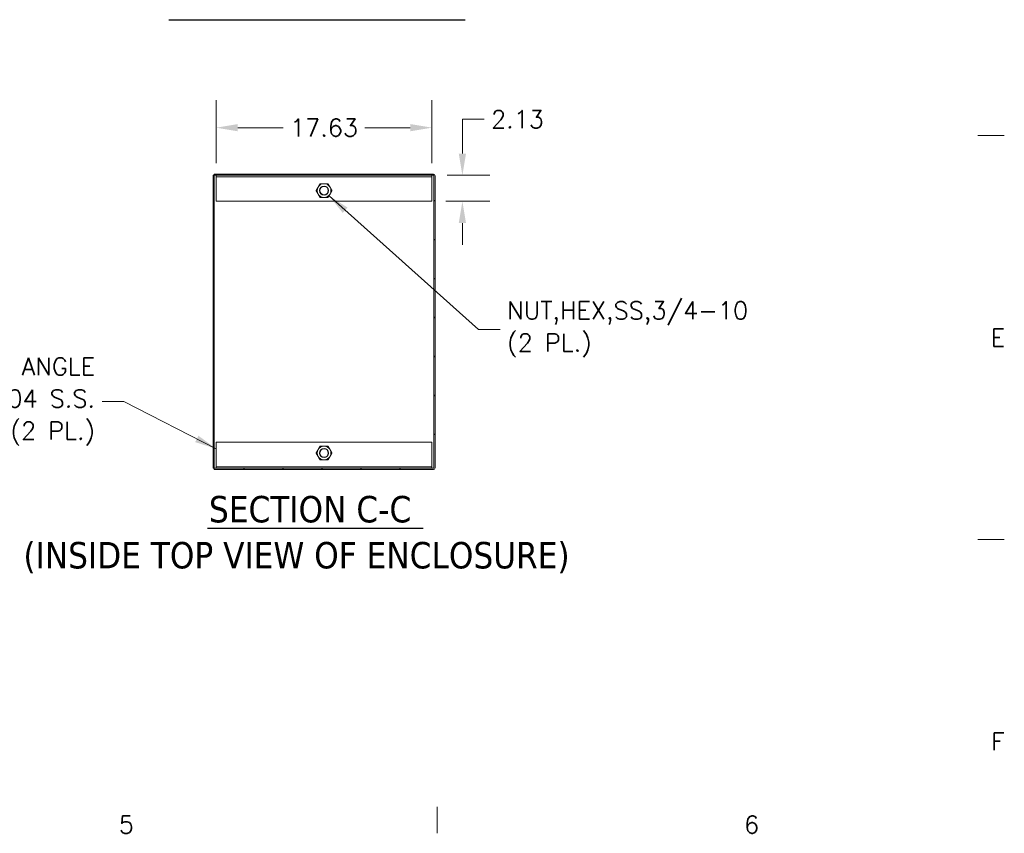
# Model space of a CAD drawing. Header units: inches. Extents: x 2 to 304, y 7 to 191.
# Tile 33 of 53: x 221 to 301, y 9 to 75. Entities that reach past the tile are written whole.
import ezdxf

# ---------------------------------------------------------------- set-up
doc = ezdxf.new("R2010")
doc.units = ezdxf.units.IN
doc.header["$LTSCALE"] = 18
doc.header["$MEASUREMENT"] = 0
doc.layers.get('0').update_dxf_attribs({"lineweight": 0})
for name, color, linetype, lineweight in [('Border (ANSI)', 7, 'Continuous', 5), ('Dimension (ANSI)', 7, 'Continuous', 5), ('Hatch (ANSI)', 7, 'Continuous', 5), ('Symbol (ANSI)', 7, 'Continuous', 5), ('Visible (ANSI)', 7, 'Continuous', 5)]:
    doc.layers.add(name, color=color, linetype=linetype, lineweight=lineweight)
doc.styles.add('Note Text (ANSI)', font='RomanS.shx')
doc.styles.add('ROMANS', font='romans.shx')
doc.styles.add('Text Style168', font='tahoma.ttf')
doc.styles.add('Text Style29', font='tahoma.ttf')
doc.dimstyles.new('Default (ANSI)', dxfattribs={"dimscale": 18, "dimtxt": 0.08, "dimasz": 0.098425, "dimexe": 0.125, "dimexo": 0.0625, "dimgap": 0.031496, "dimtad": 0, "dimtih": 1, "dimtoh": 1, "dimrnd": 1e-08, "dimzin": 0, "dimdsep": 46, "dimtxsty": 'ROMANS', "dimcen": 0.09, "dimdle": 0.393701, "dimclrd": 256, "dimclre": 256, "dimclrt": 256, "dimadec": 0, "dimazin": 0, "dimtfac": 1.25, "dimtofl": 0, "dimtmove": 0, "dimatfit": 3, "dimfxl": 0, "dimtolj": 1, "dimtzin": 0, "dimlwd": -1, "dimlwe": -1, "dimarcsym": 0})
doc.dimstyles.new('Default (ANSI)$7', dxfattribs={"dimscale": 18, "dimtxt": 0.08, "dimasz": 0.098425, "dimexe": 0.125, "dimexo": 0.0625, "dimgap": 0.031496, "dimtad": 0, "dimtih": 1, "dimtoh": 1, "dimrnd": 1e-08, "dimzin": 0, "dimdsep": 46, "dimtxsty": 'ROMANS', "dimcen": 0.09, "dimdle": 0.393701, "dimclrd": 256, "dimclre": 256, "dimclrt": 256, "dimadec": 0, "dimazin": 0, "dimtfac": 1.25, "dimtofl": 0, "dimtmove": 0, "dimatfit": 3, "dimfxl": 0, "dimtolj": 1, "dimtzin": 0, "dimlwd": -1, "dimlwe": -1, "dimarcsym": 0})

# ---------------------------------------------------------------- blocks, each defined once
blk = doc.blocks.new('Borders Default Border')
at = {"layer": 'Border (ANSI)'}
for p, q in [((16.62, 3.6667), (16.74, 3.6667)), ((16.62, 1.8333), (16.74, 1.8333)), ((14.1667, 0.62), (14.1667, 0.5))]:
    blk.add_line(p, q, dxfattribs=at)
at = {"layer": 'Border (ANSI)', "char_height": 0.08, "attachment_point": 7, "style": 'Note Text (ANSI)'}
for s, insert in [('E', (16.6783, 2.7092)), ('F', (16.6802, 0.8767)), ('5', (12.7226, 0.4992)), ('6', (15.5597, 0.4992))]:
    blk.add_mtext(s, dxfattribs=dict(at, insert=insert))
blk = doc.blocks.new('*D25')
at = {"layer": 'Defpoints', "color": 0}
for p in [(254.705, 62.757), (254.58, 60.632), (257.066, 60.632)]:
    blk.add_point(p, dxfattribs=at)
at = {"layer": 'Dimension (ANSI)'}
for p, q in [((257.066, 64.529), (257.066, 67.335)), ((257.066, 67.335), (258.837, 67.335)), ((255.83, 62.757), (259.316, 62.757)), ((255.705, 60.632), (259.316, 60.632)), ((257.066, 58.86), (257.066, 57.089))]:
    blk.add_line(p, q, dxfattribs=at)
for points in [[(256.77, 64.529), (257.361, 64.529), (257.066, 62.757)], [(256.77, 58.86), (257.361, 58.86), (257.066, 60.632)]]:
    blk.add_solid(points, dxfattribs=at)
at = {"layer": 'Dimension (ANSI)', "insert": (259.404, 68.055), "char_height": 1.44, "attachment_point": 1, "style": 'ROMANS'}
blk.add_mtext('\\A1;2.13', dxfattribs=at)
blk = doc.blocks.new('*D26')
at = {"layer": 'Defpoints', "color": 0}
for p in [(236.955, 66.649), (236.955, 62.632), (254.58, 62.632)]:
    blk.add_point(p, dxfattribs=at)
at = {"layer": 'Dimension (ANSI)'}
for p, q in [((236.955, 63.757), (236.955, 68.899)), ((254.58, 63.757), (254.58, 68.899)), ((238.726, 66.649), (242.423, 66.649)), ((252.808, 66.649), (249.111, 66.649))]:
    blk.add_line(p, q, dxfattribs=at)
for points in [[(238.726, 66.944), (238.726, 66.353), (236.955, 66.649)], [(252.808, 66.944), (252.808, 66.353), (254.58, 66.649)]]:
    blk.add_solid(points, dxfattribs=at)
at = {"layer": 'Dimension (ANSI)', "insert": (242.99, 67.369), "char_height": 1.44, "attachment_point": 1, "style": 'ROMANS'}
blk.add_mtext('\\A1;17.63', dxfattribs=at)

msp = doc.modelspace()

# ---------------------------------------------------------------- hatches: boundary and pattern name
at = {"layer": 'Hatch (ANSI)'}
h = msp.add_hatch(dxfattribs=at)
h.set_pattern_fill('ANSI31', color=256, scale=18, angle=15, style=0)
h.paths.add_polyline_path([(236.7985, 62.7569), (236.7048, 62.7569), (236.7048, 38.8193), (236.7985, 38.8193)])
h = msp.add_hatch(dxfattribs=at)
h.set_pattern_fill('ANSI31', color=256, scale=18, style=0)
edge = h.paths.add_edge_path()
edge.add_line((236.7985, 62.7569), (254.7048, 62.7569))
edge.add_ellipse((254.7048, 62.7257), major_axis=(0, 0.0312), ratio=1, start_angle=270, end_angle=360, ccw=False)
edge.add_line((254.7361, 62.7257), (254.7361, 38.8506))
edge.add_ellipse((254.7048, 38.8506), major_axis=(0.0312, 0), ratio=1, start_angle=270, end_angle=360, ccw=False)
edge.add_line((254.7048, 38.8193), (236.7985, 38.8193))
edge.add_line((236.7985, 38.8193), (236.7985, 38.7256))
edge.add_line((236.7985, 38.7256), (254.7048, 38.7256))
edge.add_ellipse((254.7048, 38.8506), major_axis=(0, -0.1249), ratio=1, start_angle=0, end_angle=90)
edge.add_line((254.8298, 38.8506), (254.8298, 62.7257))
edge.add_ellipse((254.7048, 62.7257), major_axis=(0.1249, 0), ratio=1, start_angle=0, end_angle=90)
edge.add_line((254.7048, 62.8506), (236.7985, 62.8506))
edge.add_line((236.7985, 62.8506), (236.7985, 62.7569))

# ---------------------------------------------------------------- linework, layer by layer
at = {"layer": 'Symbol (ANSI)', "lineweight": 30}
for p, q in [((233.083, 75.4712), (257.2824, 75.4712)), ((236.2597, 33.9187), (253.8653, 33.9187))]:
    msp.add_line(p, q, dxfattribs=at)
at = {"layer": 'Visible (ANSI)'}
for p, q in [((236.7985, 62.7569), (236.7048, 62.7569)), ((236.7048, 62.7569), (236.7048, 38.8193)), ((254.7048, 62.8506), (236.7985, 62.8506)), ((236.7985, 62.8506), (236.7985, 62.7569)), ((236.7985, 62.7569), (254.7048, 62.7569)), ((236.7985, 38.8193), (236.7985, 62.7569)), ((236.9548, 62.7569), (236.9548, 62.6319)), ((254.5798, 62.6319), (254.5798, 62.7569)), ((254.7361, 62.7257), (254.7361, 38.8506)), ((254.8298, 38.8506), (254.8298, 62.7257)), ((254.5798, 62.6319), (236.9548, 62.6319)), ((236.9548, 62.6163), (236.9548, 62.6319)), ((236.9548, 60.6319), (236.9548, 62.6163)), ((254.5798, 62.6163), (254.5798, 62.6319)), ((254.5798, 62.6163), (254.5798, 60.6319)), ((254.5798, 60.6319), (236.9548, 60.6319)), ((236.9548, 38.9599), (236.9548, 40.9443)), ((236.9548, 40.9443), (254.5798, 40.9443)), ((254.5798, 40.9443), (254.5798, 38.9599)), ((236.7048, 38.8193), (236.7985, 38.8193)), ((254.7048, 38.8193), (236.7985, 38.8193)), ((236.7985, 38.8193), (236.7985, 38.7256)), ((236.7985, 38.7256), (254.7048, 38.7256)), ((236.9548, 38.9599), (236.9548, 38.9443)), ((236.9548, 38.9443), (254.5798, 38.9443)), ((236.9548, 38.9443), (236.9548, 38.8193)), ((254.5798, 38.9599), (254.5798, 38.9443)), ((254.5798, 38.8193), (254.5798, 38.9443))]:
    msp.add_line(p, q, dxfattribs=at)
for centre, radius in [((245.7673, 61.5069), 0.3751), ((245.7673, 61.5069), 0.375), ((245.7673, 61.5069), 0.3486), ((245.7673, 40.0693), 0.3751), ((245.7673, 40.0693), 0.375), ((245.7673, 40.0693), 0.3486)]:
    msp.add_circle(centre, radius, dxfattribs=at)
for centre, radius, start, end in [((254.7048, 62.7257), 0.1249, 0, 90), ((254.7048, 62.7257), 0.0312, 0, 90), ((245.7673, 61.5069), 0.5625, 90, 150), ((245.7673, 61.5069), 0.5625, 30, 90), ((245.7673, 61.5069), 0.5625, 150, 210), ((245.7673, 61.5069), 0.5625, 210, 270), ((245.7673, 61.5069), 0.5625, 270, 330), ((245.7673, 61.5069), 0.5625, 330, 30), ((245.7673, 40.0693), 0.5625, 150, 210), ((245.7673, 40.0693), 0.5625, 90, 150), ((245.7673, 40.0693), 0.5625, 30, 90), ((245.7673, 40.0693), 0.5625, 330, 30), ((245.7673, 40.0693), 0.5625, 210, 270), ((245.7673, 40.0693), 0.5625, 270, 330), ((254.7048, 38.8506), 0.0312, 270, 0), ((254.7048, 38.8506), 0.1249, 270, 0)]:
    msp.add_arc(centre, radius, start, end, dxfattribs=at)
for points in [[(245.2801, 61.7882), (245.3555, 61.9187), (245.4425, 62.0694)], [(245.4425, 62.0694), (245.6166, 62.0694), (245.7673, 62.0694)], [(245.7673, 62.0694), (245.918, 62.0694), (246.092, 62.0694)], [(246.092, 62.0694), (246.1791, 61.9187), (246.2544, 61.7882)], [(245.1178, 61.5069), (245.2048, 61.6577), (245.2801, 61.7882)], [(245.2801, 61.2257), (245.2048, 61.3562), (245.1178, 61.5069)], [(245.4425, 60.9444), (245.3555, 61.0952), (245.2801, 61.2257)], [(246.2544, 61.2257), (246.1791, 61.0952), (246.092, 60.9444)], [(246.2544, 61.7882), (246.3298, 61.6577), (246.4168, 61.5069)], [(246.4168, 61.5069), (246.3298, 61.3562), (246.2544, 61.2257)], [(245.7673, 60.9444), (245.6166, 60.9444), (245.4425, 60.9444)], [(246.092, 60.9444), (245.918, 60.9444), (245.7673, 60.9444)], [(245.1178, 40.0693), (245.2048, 40.2201), (245.2801, 40.3506)], [(245.2801, 40.3506), (245.3555, 40.4811), (245.4425, 40.6318)], [(245.4425, 40.6318), (245.6166, 40.6318), (245.7673, 40.6318)], [(245.7673, 40.6318), (245.918, 40.6318), (246.092, 40.6318)], [(246.092, 40.6318), (246.1791, 40.4811), (246.2544, 40.3506)], [(246.2544, 40.3506), (246.3298, 40.2201), (246.4168, 40.0693)], [(245.2801, 39.7881), (245.2048, 39.9186), (245.1178, 40.0693)], [(245.4425, 39.5068), (245.3555, 39.6576), (245.2801, 39.7881)], [(245.7673, 39.5068), (245.6166, 39.5068), (245.4425, 39.5068)], [(246.092, 39.5068), (245.918, 39.5068), (245.7673, 39.5068)], [(246.2544, 39.7881), (246.1791, 39.6576), (246.092, 39.5068)], [(246.4168, 40.0693), (246.3298, 39.9186), (246.2544, 39.7881)]]:
    msp.add_rational_spline(points, [1, 1.0379548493, 1], degree=2, dxfattribs=at)

# ---------------------------------------------------------------- block references
at = {"xscale": 18, "yscale": 18, "zscale": 18}
msp.add_blockref('Borders Default Border', (0, 0), dxfattribs=at)

# ---------------------------------------------------------------- texts
at = {"layer": 'Symbol (ANSI)', "char_height": 1.44, "line_spacing_factor": 1.093904, "style": 'ROMANS'}
for s, insert, width, attachment_point in [('{\\fRomanS|b0|i0;\\H1.4400;NUT,HEX,SS,3/4-10\\P\\fromans|b0|i0;\\H1.4400;(2 PL.)}', (260.7152, 50.1614), 22.453418, 4), ('{\\fRomanS|b0|i0;\\H1.4400;LIFT EYE ANGLE\\P10 GA. 304 S.S.\\P(2 PL.)}', (227.0678, 44.2726), 19.099553, 6)]:
    msp.add_mtext(s, dxfattribs=dict(at, insert=insert, width=width, attachment_point=attachment_point))
at = {"layer": 'Symbol (ANSI)', "char_height": 2.16, "attachment_point": 7}
for s, insert, style in [('SECTION C-C', (236.3703, 34.3592), 'Text Style168'), ('(INSIDE TOP VIEW OF ENCLOSURE)', (221.2174, 30.2514), 'Text Style29')]:
    msp.add_mtext(s, dxfattribs=dict(at, insert=insert, style=style))

# ---------------------------------------------------------------- dimensions: what is measured, and where the dimension line sits
at = {"layer": 'Dimension (ANSI)'}
for base, p1, p2, angle, override, picture, middle in [((236.9547884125, 66.6486429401), (254.5797884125, 62.6319427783), (236.9547884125, 62.6319427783), 180, {"dimtih": 0, "dimtoh": 0, "dimdec": 2, "dimtp": 0, "dimtm": 0, "dimtdec": 2, "dimatfit": 1}, '*D26', (245.7672884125, 66.6486429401)), ((257.0656946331, 60.6319427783), (254.7048384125, 62.7569427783), (254.5797884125, 60.6319427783), 270, {"dimdec": 2, "dimtp": 0, "dimtm": 0, "dimtdec": 2, "dimatfit": 1}, '*D25', (261.5985629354, 67.3352622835))]:
    dim = msp.add_linear_dim(base=base, p1=p1, p2=p2, angle=angle, dimstyle='Default (ANSI)', override=override, dxfattribs=at)
    dim.commit()
    dim.dimension.update_dxf_attribs({"geometry": picture, "text_midpoint": middle, "dimtype": 160})

# ---------------------------------------------------------------- leaders
at = {"layer": 'Symbol (ANSI)', "annotation_type": 0, "has_hookline": 1}
for points, hookline_direction, text_width in [([(246.1732, 61.0851), (258.3766, 50.1614), (260.1483, 50.1614)], 0, 21.7533), ([(236.9548, 40.4145), (229.4064, 44.2726), (227.6347, 44.2726)], 1, 18.2299)]:
    msp.add_leader(points, dimstyle='Default (ANSI)$7', override={"dimtad": 0}, dxfattribs=dict(at, hookline_direction=hookline_direction, text_width=text_width))

doc.saveas('drawing.dxf')
